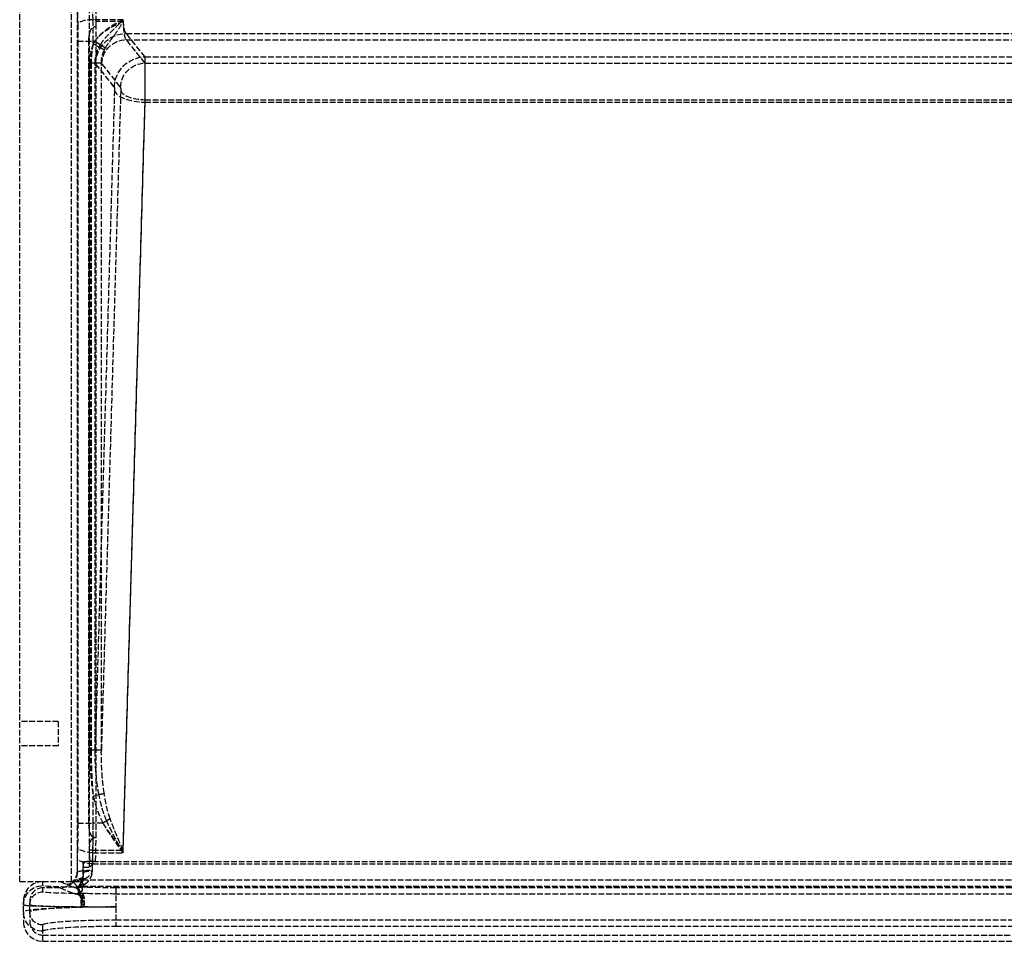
# Model space of a CAD drawing. Header units: millimetres. Extents: x 0 to 512, y -16 to 500.
# Tile 1 of 3: x 0 to 256, y -16 to 224. Entities that reach past the tile are written whole.
import ezdxf

# ---------------------------------------------------------------- set-up
doc = ezdxf.new("R2010")
doc.units = ezdxf.units.MM
doc.header["$LTSCALE"] = 10
doc.linetypes.add('ALLCAD_Strich', pattern=[0.2, 0.15, -0.05])
doc.layers.add('BESCH_KONT_sich_schn_grun_2d', color=10, linetype='Continuous')

msp = doc.modelspace()

# ---------------------------------------------------------------- linework, layer by layer
at = {"layer": 'BESCH_KONT_sich_schn_grun_2d', "linetype": 'ALLCAD_Strich'}
for p, q in [((0, 0), (0, 500)), ((13.5, 0), (13.5, 500)), ((18.14, 3.74), (18.14, 490.07)), ((14.9, 484.77), (14.9, 2.44)), ((26.93, 224.08), (19.07, 224.08)), ((26.93, 223.62), (19.86, 223.62)), ((19.89, 11.5), (19.89, 222.38)), ((27.72, 220.5), (469.28, 220.5)), ((32.59, 214.4), (27.72, 220.5)), ((15.13, 218.48), (19.12, 218.48)), ((15.13, 218.48), (15.13, 15.25)), ((17.99, 15.25), (17.99, 218.48)), ((19.12, 218.48), (19.5, 218.48)), ((19.12, 217.84), (19.12, 218.48)), ((19.12, 217.84), (20.66, 217)), ((20.96, 217.55), (19.5, 218.48)), ((32.59, 212.78), (27.72, 218.88)), ((27.72, 218.88), (469.28, 218.88)), ((18.22, 212.84), (18.22, 34.2)), ((18.22, 212.84), (19.61, 212.84)), ((18.58, 212.84), (18.58, 34.2)), ((19.61, 212.84), (21.23, 212.84)), ((19.61, 34.2), (19.61, 212.84)), ((19.74, 212.53), (24.61, 206.43)), ((21.23, 34.2), (21.23, 212.84)), ((21.37, 212.53), (26.24, 206.43)), ((32.59, 214.4), (464.41, 214.4)), ((32.59, 212.78), (464.41, 212.78)), ((24.64, 205.74), (19.61, 34.2)), ((26.27, 205.74), (21.23, 34.2)), ((26.89, 8.15), (32.62, 203.28)), ((26.89, 7.51), (32.62, 202.65)), ((32.62, 203.28), (464.38, 203.28)), ((32.62, 202.65), (464.38, 202.65)), ((10, 41.65), (0, 41.65)), ((10, 41.65), (10, 35.35)), ((10, 35.35), (0, 35.35)), ((19.61, 34.2), (18.22, 34.2)), ((21.23, 34.2), (19.61, 34.2)), ((20.62, 22.57), (19.12, 22.23)), ((19.12, 15.25), (19.12, 22.23)), ((22.62, 15.8), (21.61, 15.25)), ((15.13, 15.25), (19.12, 15.25)), ((21.61, 15.25), (19.12, 15.25)), ((19.43, 11.5), (19.89, 11.5)), ((19.72, 5.32), (19.89, 11.5)), ((15.04, 9.06), (14.96, 6.18)), ((18.95, 5.27), (19.03, 8.15)), ((19.03, 8.15), (26.89, 8.15)), ((16.5, 5.09), (16.56, 5.15)), ((18.14, 3.74), (19.72, 5.32)), ((18.3, 5.32), (19.72, 5.32)), ((18.95, 4.64), (19.03, 7.51)), ((18.95, 5.27), (478.05, 5.27)), ((19.03, 7.51), (26.89, 7.51)), ((16.5, 2.45), (16.5, 5.09)), ((16.5, 3.73), (18.14, 3.74)), ((18.95, 4.64), (478.05, 4.64)), ((0, 0), (13.5, 0)), ((6, -1.03), (6, 0)), ((10.5, 0), (12.2, -0.68)), ((13.64, 0), (13.5, 0)), ((14.03, 0), (15.84, 0)), ((14.92, 2.43), (14.9, 2.44)), ((16.5, 0), (15.84, 0)), ((16.33, 0.48), (480.67, 0.48)), ((16.55, 2.43), (16.5, 2.45)), ((16.5, 1.89), (16.5, 2.45)), ((16.5, 0), (16.5, 1.89)), ((6, -2.66), (6, -1.63)), ((10.5, -1.63), (6, -1.63)), ((10.5, -1.63), (14.19, -3.1)), ((12.2, -0.68), (14.19, -1.47)), ((16.33, -1.14), (480.67, -1.14)), ((25, -1.58), (25, -6.57)), ((472, -1.58), (25, -1.58)), ((1, -5), (1, -6.03)), ((2.63, -5), (2.63, -6.03)), ((472, -3.21), (25, -3.21)), ((1, -7.9), (1, -6.03)), ((2.63, -7.9), (2.63, -6.03)), ((25, -6.57), (25, -11.56)), ((1, -7.9), (1, -10.49)), ((2.63, -7.9), (2.63, -10.49)), ((25, -9.93), (472, -9.93)), ((6, -12.89), (6, -11.26)), ((25, -11.56), (472, -11.56)), ((6, -15.5), (6, -12.89)), ((6, -13.87), (491, -13.87)), ((6, -15.5), (248.49, -15.5)), ((248.49, -15.5), (248.49, -15.51)), ((248.49, -15.5), (248.49, -15.51)), ((248.49, -15.5), (248.49, -15.51)), ((248.49, -15.5), (248.49, -15.51)), ((248.49, -15.5), (248.5, -15.5)), ((248.49, -15.5), (248.49, -15.51)), ((248.49, -15.5), (248.49, -15.5)), ((248.49, -15.5), (248.49, -15.51)), ((248.49, -15.5), (248.49, -15.51)), ((248.49, -15.5), (248.49, -15.5)), ((248.49, -15.51), (248.5, -15.51)), ((248.49, -15.51), (248.49, -15.51)), ((248.49, -15.51), (248.49, -15.51)), ((248.5, -15.5), (248.5, -15.51)), ((248.5, -15.5), (248.5, -15.51)), ((248.5, -15.5), (248.5, -15.51)), ((248.5, -15.51), (248.5, -15.5)), ((248.5, -15.5), (248.5, -15.5)), ((248.5, -15.5), (248.5, -15.5)), ((248.5, -15.5), (248.5, -15.51)), ((248.5, -15.5), (248.5, -15.51)), ((248.5, -15.5), (248.5, -15.51)), ((248.5, -15.5), (248.5, -15.5)), ((248.5, -15.5), (248.5, -15.5)), ((248.5, -15.5), (248.5, -15.51)), ((248.51, -15.5), (248.5, -15.5)), ((248.5, -15.5), (248.5, -15.51)), ((248.5, -15.51), (248.5, -15.51)), ((248.5, -15.51), (248.5, -15.51)), ((248.51, -15.51), (248.5, -15.51)), ((248.51, -15.5), (248.51, -15.51)), ((248.51, -15.5), (248.51, -15.51)), ((248.51, -15.5), (248.51, -15.51)), ((248.51, -15.5), (248.51, -15.51)), ((248.51, -15.5), (491, -15.5)), ((248.51, -15.5), (248.51, -15.51)), ((248.51, -15.5), (248.51, -15.5)), ((248.51, -15.5), (248.51, -15.51)), ((248.51, -15.5), (248.51, -15.51)), ((248.51, -15.5), (248.51, -15.5)), ((248.51, -15.51), (248.51, -15.51)), ((248.51, -15.51), (248.51, -15.51))]:
    msp.add_line(p, q, dxfattribs=at)
for centre, major_axis, ratio, start_param, end_param in [((15.69, 225.48), (0, -9), 0.069927, -1.846598, -1.287002), ((19.07, 222.96), (-4, -0.08), 0.279946, -1.576506, -0.072726), ((18, 218.48), (0, 20), 0.055941, -1.570796, -1.287002), ((18.63, 218.48), (0, 18.37), 0.069927, -1.356851, -1.287002), ((18, 218.48), (0, 18.37), 0.060905, -1.570796, -1.371513), ((19.82, 225.48), (0, -13), 0.069927, -0.235462, -0.087266), ((21.44, 225.48), (0, -13), 0.069927, -0.235462, -0.087266), ((32.59, 205.94), (0, 8.5), 0.004113, -1.968165, -0.087266), ((32.59, 205.94), (0, 6.87), 0.005089, -1.968165, -0.087266), ((32.62, 205.74), (-8, 0.23), 0.386852, 0.075718, 1.582149), ((32.62, 205.74), (-6.37, 0.19), 0.386852, 0.075718, 1.582149), ((27.65, 36.19), (-0.74, -25.32), 0.386852, -0.975472, -0.586274), ((18, 15.25), (0, 20), 0.055941, -1.968165, -1.570796), ((18, 15.25), (0, 18.37), 0.060905, -1.77008, -1.570796), ((18, 15.25), (0, 18.37), 0.060905, -1.968165, -1.783787), ((15.41, 3.48), (0, -7), 0.069927, -1.968165, -1.420635), ((17.03, 3.48), (0, -7), 0.069927, -1.812777, -1.420635), ((6, -5), (0, 5), 0.999612, 0, 1.570796), ((12.2, 2.32), (-1.11, -2.79), 0.997179, 0.380007, 1.120889), ((16.33, -3.51), (-3.97, -0.49), 0.997527, -1.694182, -1.093458), ((16.91, -2.83), (-3, 2.65), 0.841589, -0.930789, -0.125464), ((2.76, 10.07), (13.26, -11.06), 0.273978, -0.119665, 0.284906), ((11.89, 2.44), (4.31, -1.72), 0.997179, -0.175868, 0.259624), ((6, -5), (0, 3.37), 0.999612, 0, 1.570796), ((14.19, 1.53), (-1.11, -2.79), 0.997179, 0.380007, 0.577806), ((15.56, -5.33), (-1.78, 3.58), 0.987927, -0.467074, -0.267812), ((16.17, -5.42), (0.28, 3.99), 0.705086, 0.09853, 0.460375), ((2.76, 8.45), (13.26, -11.06), 0.273978, -0.119665, 0.284906), ((14.19, 1.53), (-1.71, -4.3), 0.997179, 0.380007, 0.577806), ((25, -6.03), (24, 0), 0.022049, -3.141593, -1.957035), ((25, -7.9), (-24, 0), 0.055359, -1.570796, 0), ((25, -6.03), (22.37, 0), 0.023656, -3.141593, -1.957035), ((25, -7.9), (-22.37, 0), 0.059392, -1.570796, 0), ((25, -5.24), (24, 0), 0.055359, -1.880485, -1.570796), ((25, -5.24), (22.37, 0), 0.059392, -1.880485, -1.570796), ((6, -10.49), (0, -5.01), 0.997564, -1.570796, 0), ((6, -10.49), (0, -3.38), 0.997564, -1.570796, 0)]:
    msp.add_ellipse(centre, major_axis=major_axis, ratio=ratio, start_param=start_param, end_param=end_param, dxfattribs=at)
at = {"layer": 'BESCH_KONT_sich_schn_grun_2d', "linetype": 'ALLCAD_Strich', "extrusion": (0, 0, -1)}
for centre, major_axis, ratio, start_param, end_param in [((19.68, 225.48), (0, 5), 0.125868, -1.85459, -1.294994), ((20.31, 225.48), (0, -6.63), 0.069927, 1.287002, 1.846598), ((14.01, 218.48), (0, -16), 0.069927, -1.85459, -1.570796), ((27.8, 225.48), (0, 5), 0.18181, -3.054326, -1.85459), ((27.8, 225.48), (0, 6.63), 0.137111, -3.054326, -1.85459), ((276.6, 218.48), (-262.7, 0), 0.069927, 0.199284, 0.213945), ((27.72, 212.53), (6.25, 4.99), 0.993786, -2.464257, -0.89954), ((27.72, 212.53), (4.98, 3.98), 0.993786, -2.464257, -0.89954), ((32.59, 206.43), (6.25, 4.99), 0.993786, -2.464257, -0.89954), ((32.59, 206.43), (4.98, 3.98), 0.993786, -2.464257, -0.89954), ((24.61, 205.94), (0, -0.5), 0.069927, -3.054326, -1.173428), ((26.23, 205.94), (0, -0.5), 0.069927, -3.054326, -1.173428), ((27.65, 36.19), (-0.72, -24.63), 0.324723, 0.586274, 0.975472), ((27.65, 36.19), (-0.7, -24), 0.265352, 0.586274, 0.975472), ((14.01, 15.25), (0, -16), 0.069927, -1.570796, -1.173428), ((297.47, 15.25), (-281.89, -6.69), 0.060698, 0.159534, 0.166936), ((276.6, 15.25), (-262.7, 0), 0.069927, -0.205588, -0.199284), ((19.03, 9.06), (-4, 0.12), 0.386852, -1.582149, -0.075718), ((19.03, 9.06), (-2.37, 0.07), 0.386852, -1.582149, -1.208994), ((21.11, 79.77), (-2.14, -78.98), 0.029913, 0.339553, 0.43671), ((18.95, 6.18), (-4, 0.12), 0.386852, -1.582149, -0.075718), ((18.95, 6.18), (-2.37, 0.07), 0.386852, -1.582149, -1.297523), ((18.92, 5.15), (2.37, 0.01), 0.078071, -1.841299, -1.83267), ((19.4, 3.48), (0, 4.63), 0.105721, -1.720957, -1.173428), ((18.91, 2.43), (-4, -0.04), 0.149589, 0.070609, 1.572379), ((19.4, 3.48), (0, 3), 0.163163, -1.720957, -1.173428), ((11.89, 2.44), (2.79, -1.11), 0.997179, -0.378065, 0.571681), ((6, -6.03), (-5, 0), 0.999612, 0, 1.570796), ((25, -1.03), (-19, 0), 0.027851, -0.965447, 0), ((10.49, 3), (4.31, -1.72), 0.997179, 0.324881, 1.19079), ((2.76, 6.08), (12.01, -7.51), 0.114797, -0.419931, -0.015359), ((2.76, 6.08), (12.44, -8.99), 0.182945, -0.353842, 0.050729), ((25, -0.26), (-19, 0), 0.069927, -1.570796, -1.155091), ((6, -6.03), (-3.37, 0), 0.999612, 0, 1.570796), ((25, -2.66), (-19, 0), 0.027851, -0.965447, 0), ((25, -1.88), (-19, 0), 0.069927, -1.570796, -1.155091), ((17.56, -6.48), (-1.79, 3.58), 0.337257, -1.403312, -1.355453), ((6, -7.9), (-5, 0), 0.997564, -1.570796, 0), ((6, -7.9), (-3.37, 0), 0.997564, -1.570796, 0), ((25, -11.26), (19, 0), 0.069927, -3.141593, -1.570796), ((25, -12.89), (19, 0), 0.069927, -3.141593, -1.570796)]:
    msp.add_ellipse(centre, major_axis=major_axis, ratio=ratio, start_param=start_param, end_param=end_param, dxfattribs=at)
at = {"layer": 'BESCH_KONT_sich_schn_grun_2d', "linetype": 'ALLCAD_Strich'}
for points, knots in [([(26.93, 224.08), (26.3, 223.78), (25.68, 223.46), (24.47, 222.8), (23.88, 222.45), (22.4, 221.47), (21.54, 220.79), (20.31, 219.54), (19.88, 219.02), (19.5, 218.48)], [-0.9745351, -0.9745351, -0.9745351, -0.9745351, -0.7609276, -0.7609276, -0.5487362, -0.5487362, -0.2110524, -0.2110524, 0, 0, 0, 0]), ([(26.93, 223.62), (26.22, 223.3), (25.51, 222.97), (24.13, 222.26), (23.46, 221.88), (22.82, 221.47), (22.18, 221.05), (21.57, 220.6), (20.44, 219.6), (19.93, 219.06), (19.5, 218.48)], [-0.9745351, -0.9745351, -0.9745351, -0.9745351, -0.7309013, -0.7309013, -0.4872675, -0.4872675, -0.4872675, -0.2436338, -0.2436338, 0, 0, 0, 0]), ([(20.96, 217.55), (21.27, 218.05), (21.61, 218.54), (22.61, 219.77), (23.29, 220.48), (24.48, 221.65), (24.95, 222.11), (25.92, 223.07), (26.42, 223.57), (26.93, 224.08)], [0, 0, 0, 0, 0.2110524, 0.2110524, 0.5487362, 0.5487362, 0.7609276, 0.7609276, 0.9745351, 0.9745351, 0.9745351, 0.9745351]), ([(22.29, 216.7), (22.56, 217.19), (22.88, 217.68), (23.58, 218.66), (23.96, 219.16), (24.36, 219.7), (24.76, 220.24), (25.17, 220.82), (26.03, 222.13), (26.48, 222.86), (26.93, 223.62)], [0, 0, 0, 0, 0.2436338, 0.2436338, 0.4872675, 0.4872675, 0.4872675, 0.7309013, 0.7309013, 0.9745351, 0.9745351, 0.9745351, 0.9745351]), ([(17.99, 218.48), (17.99, 218.9), (18.01, 219.33), (18.1, 220.09), (18.17, 220.46), (18.37, 221.21), (18.51, 221.53), (18.74, 221.85), (18.81, 221.94), (18.96, 222.06), (19.03, 222.09), (19.1, 222.12)], [-0.2898042, -0.2898042, -0.2898042, -0.2898042, -0.2085017, -0.2085017, -0.1387261, -0.1387261, -0.0566435, -0.0566435, -0.022162, -0.022162, 0, 0, 0, 0]), ([(19.12, 217.84), (18.83, 217.08), (18.6, 216.26), (18.29, 214.58), (18.22, 213.71), (18.22, 212.84)], [-0.522631, -0.522631, -0.522631, -0.522631, -0.2613155, -0.2613155, 0, 0, 0, 0]), ([(19.12, 217.84), (19.03, 217.46), (18.96, 217.06), (18.82, 216.26), (18.77, 215.84), (18.72, 215.42), (18.68, 215), (18.64, 214.57), (18.6, 213.71), (18.58, 213.28), (18.58, 212.84)], [-0.522631, -0.522631, -0.522631, -0.522631, -0.3919733, -0.3919733, -0.2613155, -0.2613155, -0.2613155, -0.1306578, -0.1306578, 0, 0, 0, 0]), ([(19.61, 212.84), (19.6, 213.56), (19.69, 214.28), (20.05, 215.68), (20.32, 216.35), (20.66, 217)], [0, 0, 0, 0, 0.2613155, 0.2613155, 0.522631, 0.522631, 0.522631, 0.522631]), ([(20.66, 217), (20.77, 216.94), (21.16, 216.73), (21.71, 216.43), (21.97, 216.28), (22.05, 216.24)], [-0.5996418, -0.5996418, -0.5996418, -0.5996418, -0.5, -0.25, 0, 0, 0, 0]), ([(22.29, 216.7), (22.2, 216.75), (21.94, 216.92), (21.42, 217.25), (21.06, 217.48), (20.96, 217.55)], [0, 0, 0, 0, 0.25, 0.5, 0.5933408, 0.5933408, 0.5933408, 0.5933408]), ([(21.23, 212.84), (21.23, 213.13), (21.25, 213.42), (21.31, 214), (21.37, 214.29), (21.44, 214.58), (21.51, 214.86), (21.59, 215.14), (21.8, 215.7), (21.92, 215.97), (22.05, 216.24)], [0, 0, 0, 0, 0.1306578, 0.1306578, 0.2613155, 0.2613155, 0.2613155, 0.3919733, 0.3919733, 0.522631, 0.522631, 0.522631, 0.522631]), ([(22.05, 216.24), (22.07, 216.28), (22.09, 216.32), (22.12, 216.39), (22.14, 216.43), (22.16, 216.47), (22.18, 216.51), (22.2, 216.55), (22.24, 216.62), (22.27, 216.66), (22.29, 216.7)], [-0.07447153, -0.07447153, -0.07447153, -0.07447153, -0.05585365, -0.05585365, -0.03723577, -0.03723577, -0.03723577, -0.01861788, -0.01861788, 0, 0, 0, 0]), ([(18.22, 34.2), (18.22, 33.49), (18.22, 32.78), (18.32, 28.77), (18.6, 25.45), (19.12, 22.23)], [-1.207893, -1.207893, -1.207893, -1.207893, -0.993364, -0.993364, 0, 0, 0, 0]), ([(18.58, 34.2), (18.58, 33.2), (18.59, 32.2), (18.63, 30.19), (18.67, 29.19), (18.71, 28.19), (18.75, 27.19), (18.81, 26.19), (18.94, 24.2), (19.03, 23.21), (19.12, 22.23)], [-1.207893, -1.207893, -1.207893, -1.207893, -0.90592, -0.90592, -0.603946, -0.603946, -0.603946, -0.301973, -0.301973, 0, 0, 0, 0]), ([(20.62, 22.57), (20.03, 25.71), (19.71, 28.92), (19.61, 32.82), (19.6, 33.51), (19.61, 34.2)], [0, 0, 0, 0, 0.993364, 0.993364, 1.207893, 1.207893, 1.207893, 1.207893]), ([(21.98, 22.89), (21.84, 23.81), (21.72, 24.75), (21.52, 26.63), (21.44, 27.57), (21.38, 28.52), (21.32, 29.46), (21.28, 30.41), (21.23, 32.3), (21.22, 33.25), (21.23, 34.2)], [0, 0, 0, 0, 0.301973, 0.301973, 0.603946, 0.603946, 0.603946, 0.90592, 0.90592, 1.207893, 1.207893, 1.207893, 1.207893]), ([(21.98, 22.89), (21.83, 22.85), (21.47, 22.77), (20.97, 22.65), (20.67, 22.58), (20.62, 22.57)], [0, 0, 0, 0, 0.25, 0.5, 0.546553, 0.546553, 0.546553, 0.546553]), ([(23.54, 16.3), (23.4, 16.23), (23.11, 16.07), (22.79, 15.9), (22.62, 15.81), (22.62, 15.8)], [-1, -1, -1, -1, -0.75, -0.5, -0.4931553, -0.4931553, -0.4931553, -0.4931553]), ([(26.89, 7.51), (26.16, 8.82), (25.41, 10.17), (23.97, 12.95), (23.27, 14.37), (22.62, 15.8)], [-0.002297, -0.002297, -0.002297, -0.002297, 0.502749, 0.502749, 1.007795, 1.007795, 1.007795, 1.007795]), ([(26.89, 8.15), (26.61, 8.79), (26.31, 9.45), (25.74, 10.79), (25.45, 11.47), (25.16, 12.15), (24.88, 12.84), (24.6, 13.52), (24.06, 14.91), (23.79, 15.61), (23.54, 16.3)], [-0.002297, -0.002297, -0.002297, -0.002297, 0.250226, 0.250226, 0.502749, 0.502749, 0.502749, 0.755272, 0.755272, 1.007795, 1.007795, 1.007795, 1.007795]), ([(19.1, 11.62), (19.04, 11.64), (18.99, 11.67), (18.88, 11.74), (18.83, 11.78), (18.65, 11.98), (18.55, 12.17), (18.34, 12.63), (18.22, 13.02), (18.03, 14.05), (17.99, 14.67), (17.99, 15.25)], [-0.4249274, -0.4249274, -0.4249274, -0.4249274, -0.4048093, -0.4048093, -0.3826229, -0.3826229, -0.3145175, -0.3145175, -0.1759728, -0.1759728, 0, 0, 0, 0]), ([(21.61, 15.25), (22.01, 14.63), (22.43, 14.01), (23.28, 12.79), (23.72, 12.19), (24.17, 11.59), (24.62, 10.99), (25.07, 10.41), (25.98, 9.26), (26.44, 8.7), (26.89, 8.15)], [-1.007795, -1.007795, -1.007795, -1.007795, -0.755272, -0.755272, -0.502749, -0.502749, -0.502749, -0.250226, -0.250226, 0.002297, 0.002297, 0.002297, 0.002297]), ([(21.61, 15.25), (22.41, 13.9), (23.28, 12.56), (25.06, 9.97), (25.98, 8.71), (26.89, 7.51)], [-1.007795, -1.007795, -1.007795, -1.007795, -0.502749, -0.502749, 0.002297, 0.002297, 0.002297, 0.002297]), ([(18.17, 8.23), (18.15, 8.58), (18.17, 8.93), (18.24, 9.61), (18.3, 9.96), (18.48, 10.58), (18.59, 10.83), (18.77, 11.11), (18.85, 11.2), (18.98, 11.31), (19.03, 11.35), (19.09, 11.37)], [-0.2745295, -0.2745295, -0.2745295, -0.2745295, -0.1971963, -0.1971963, -0.1227082, -0.1227082, -0.0528112, -0.0528112, -0.0194859, -0.0194859, 0, 0, 0, 0]), ([(16.56, 5.15), (16.57, 5.17), (16.61, 5.18), (16.72, 5.21), (16.8, 5.22), (17.06, 5.25), (17.27, 5.27), (17.75, 5.3), (18.01, 5.31), (18.28, 5.32)], [-0.3031978, -0.3031978, -0.3031978, -0.3031978, -0.2440485, -0.2440485, -0.1854281, -0.1854281, -0.0869654, -0.0869654, 0, 0, 0, 0]), ([(16.91, 0.77), (17.09, 0.85), (17.27, 0.95), (17.76, 1.24), (18.06, 1.46), (18.6, 2.01), (18.82, 2.36), (18.91, 2.83), (18.92, 2.93), (18.91, 3.03)], [0, 0, 0, 0, 0.1431822, 0.1431822, 0.3722738, 0.3722738, 0.6449178, 0.6449178, 0.7150111, 0.7150111, 0.7150111, 0.7150111]), ([(16.91, -0.7), (17.13, -0.54), (17.37, -0.34), (17.83, 0.12), (18.06, 0.38), (18.26, 0.68), (18.44, 0.94), (18.59, 1.24), (18.84, 1.94), (18.92, 2.35), (18.91, 2.78)], [0, 0, 0, 0, 0.1787528, 0.1787528, 0.3575056, 0.3575056, 0.3575056, 0.5184306, 0.5184306, 0.7150111, 0.7150111, 0.7150111, 0.7150111]), ([(14.22, 0.11), (14.17, 0.04), (14.13, -0.03), (14.08, -0.12), (14.07, -0.15), (14.06, -0.2), (14.06, -0.21), (14.07, -0.22)], [0, 0, 0, 0, 0.1178861, 0.1178861, 0.2131778, 0.2131778, 0.2727351, 0.2727351, 0.2727351, 0.2727351]), ([(14.92, 2.43), (14.93, 2.33), (14.92, 2.23), (14.9, 1.75), (14.82, 1.4), (14.63, 0.83), (14.52, 0.61), (14.34, 0.3), (14.28, 0.2), (14.22, 0.11)], [-0.7150111, -0.7150111, -0.7150111, -0.7150111, -0.6449178, -0.6449178, -0.3722738, -0.3722738, -0.1431822, -0.1431822, 0, 0, 0, 0]), ([(16.55, 2.43), (16.56, 2), (16.51, 1.58), (16.35, 0.87), (16.26, 0.58), (16.15, 0.31), (16.03, 0.01), (15.88, -0.26), (15.6, -0.72), (15.45, -0.92), (15.32, -1.09)], [-0.7150111, -0.7150111, -0.7150111, -0.7150111, -0.5184306, -0.5184306, -0.3575056, -0.3575056, -0.3575056, -0.1787528, -0.1787528, 0, 0, 0, 0]), ([(16.33, 0.48), (16.33, 0.49), (16.34, 0.5), (16.4, 0.53), (16.46, 0.56), (16.65, 0.65), (16.77, 0.7), (16.91, 0.77)], [-0.2727351, -0.2727351, -0.2727351, -0.2727351, -0.2131778, -0.2131778, -0.1178861, -0.1178861, 0, 0, 0, 0]), ([(14.19, -1.47), (14.5, -1.5), (14.78, -1.65), (15.32, -2.33), (15.56, -2.97), (15.87, -4.59), (15.96, -5.55), (15.96, -6.52)], [-1.355472, -1.355472, -1.355472, -1.355472, -0.961509, -0.961509, -0.465557, -0.465557, 0, 0, 0, 0]), ([(14.78, -1.41), (14.78, -1.41), (14.78, -1.41), (14.78, -1.41), (14.78, -1.41), (14.78, -1.41), (14.78, -1.41), (14.78, -1.42), (14.78, -1.42), (14.79, -1.43), (14.79, -1.43), (14.82, -1.46), (14.86, -1.49), (14.98, -1.58), (15.07, -1.66), (15.17, -1.76)], [0, 0, 0, 0, 0.0019897, 0.0019897, 0.0039795, 0.0039795, 0.0079589, 0.0079589, 0.0158427, 0.0158427, 0.0314996, 0.0314996, 0.0763591, 0.0763591, 0.1527183, 0.1527183, 0.1527183, 0.1527183]), ([(15.32, -1.09), (15.27, -1.15), (15.22, -1.21), (15.14, -1.31), (15.1, -1.36), (15.07, -1.4), (15.04, -1.44), (15.02, -1.47), (14.99, -1.53), (14.99, -1.55), (14.99, -1.56)], [0, 0, 0, 0, 0.0681838, 0.0681838, 0.1363675, 0.1363675, 0.1363675, 0.2045513, 0.2045513, 0.2727351, 0.2727351, 0.2727351, 0.2727351]), ([(15.17, -1.76), (15.24, -1.84), (15.32, -1.94), (15.47, -2.18), (15.54, -2.32), (15.66, -2.64), (15.71, -2.8), (15.81, -3.15), (15.85, -3.32), (15.91, -3.68), (15.94, -3.84), (15.98, -4.2), (16, -4.38), (16.03, -4.76), (16.04, -4.96), (16.05, -5.36), (16.05, -5.56), (16.04, -5.89), (16.03, -6.02), (16.01, -6.2), (16.01, -6.26), (16, -6.3)], [0, 0, 0, 0, 0.0605021, 0.0605021, 0.1157303, 0.1157303, 0.1582136, 0.1582136, 0.190893, 0.190893, 0.2146236, 0.2146236, 0.234589, 0.234589, 0.2513925, 0.2513925, 0.2658423, 0.2658423, 0.2769575, 0.2769575, 0.2839045, 0.2839045, 0.2839045, 0.2839045]), ([(16.17, -1.43), (15.99, -1.42), (15.82, -1.41), (15.63, -1.38), (15.58, -1.37), (15.55, -1.36), (15.55, -1.35), (15.55, -1.35), (15.55, -1.35), (15.55, -1.34), (15.55, -1.34), (15.56, -1.34), (15.56, -1.34), (15.56, -1.34), (15.56, -1.34), (15.56, -1.34)], [-0.1527183, -0.1527183, -0.1527183, -0.1527183, -0.0763591, -0.0763591, -0.0314996, -0.0314996, -0.0158427, -0.0158427, -0.0079589, -0.0079589, -0.0039795, -0.0039795, -0.0019897, -0.0019897, 0, 0, 0, 0]), ([(16.07, -6.48), (16.1, -6.43), (16.12, -6.36), (16.18, -6.15), (16.21, -5.99), (16.27, -5.6), (16.29, -5.35), (16.33, -4.86), (16.35, -4.61), (16.37, -4.14), (16.37, -3.92), (16.38, -3.48), (16.38, -3.28), (16.38, -2.87), (16.37, -2.67), (16.35, -2.28), (16.34, -2.12), (16.3, -1.81), (16.28, -1.69), (16.23, -1.51), (16.2, -1.46), (16.17, -1.43)], [-0.2839045, -0.2839045, -0.2839045, -0.2839045, -0.2769575, -0.2769575, -0.2658423, -0.2658423, -0.2513925, -0.2513925, -0.234589, -0.234589, -0.2146236, -0.2146236, -0.190893, -0.190893, -0.1582136, -0.1582136, -0.1157303, -0.1157303, -0.0605021, -0.0605021, 0, 0, 0, 0]), ([(16.33, -1.14), (16.33, -1.13), (16.35, -1.11), (16.4, -1.07), (16.45, -1.03), (16.5, -1), (16.55, -0.96), (16.62, -0.91), (16.76, -0.81), (16.83, -0.76), (16.91, -0.7)], [-0.2727351, -0.2727351, -0.2727351, -0.2727351, -0.2045513, -0.2045513, -0.1363675, -0.1363675, -0.1363675, -0.0681838, -0.0681838, 0, 0, 0, 0]), ([(14.19, -3.1), (14.66, -3.12), (15.08, -3.25), (15.62, -3.64), (15.79, -3.82), (15.93, -4.04), (16.09, -4.27), (16.22, -4.54), (16.48, -5.34), (16.57, -5.93), (16.57, -6.52)], [-1.355472, -1.355472, -1.355472, -1.355472, -0.918965, -0.918965, -0.677736, -0.677736, -0.677736, -0.420648, -0.420648, 0, 0, 0, 0]), ([(15.1, -3.01), (15.1, -3.01), (15.1, -3.01), (15.09, -3.01), (15.09, -3.01), (15.09, -3.01), (15.09, -3.01), (15.09, -3.01), (15.09, -3.02), (15.1, -3.03), (15.11, -3.03), (15.14, -3.06), (15.18, -3.07), (15.23, -3.09), (15.27, -3.12), (15.33, -3.14), (15.45, -3.19), (15.51, -3.22), (15.57, -3.25)], [0, 0, 0, 0, 0.0019897, 0.0019897, 0.0039795, 0.0039795, 0.0079589, 0.0079589, 0.0158427, 0.0158427, 0.0381796, 0.0381796, 0.0763591, 0.0763591, 0.0763591, 0.1145387, 0.1145387, 0.1527183, 0.1527183, 0.1527183, 0.1527183]), ([(16.17, -3.06), (15.99, -3.05), (15.82, -3.03), (15.63, -3.01), (15.58, -3), (15.55, -2.98), (15.55, -2.98), (15.55, -2.97), (15.55, -2.97), (15.55, -2.97), (15.55, -2.97), (15.56, -2.97), (15.56, -2.97), (15.56, -2.97), (15.56, -2.97), (15.56, -2.96)], [-0.1527183, -0.1527183, -0.1527183, -0.1527183, -0.0763591, -0.0763591, -0.0314996, -0.0314996, -0.0158427, -0.0158427, -0.0079589, -0.0079589, -0.0039795, -0.0039795, -0.0019897, -0.0019897, 0, 0, 0, 0]), ([(15.57, -3.25), (15.7, -3.31), (15.83, -3.4), (16.07, -3.62), (16.18, -3.76), (16.29, -3.94), (16.36, -4.06), (16.43, -4.2), (16.54, -4.49), (16.58, -4.63), (16.67, -5.02), (16.71, -5.28), (16.72, -5.9), (16.69, -6.24), (16.64, -6.37)], [0, 0, 0, 0, 0.0744362, 0.0744362, 0.1419522, 0.1419522, 0.1419522, 0.18446, 0.18446, 0.2146236, 0.2146236, 0.2524725, 0.2524725, 0.2839045, 0.2839045, 0.2839045, 0.2839045]), ([(16.68, -6.48), (16.78, -6.32), (16.85, -5.94), (16.9, -5.19), (16.89, -4.87), (16.85, -4.41), (16.82, -4.25), (16.76, -3.91), (16.72, -3.76), (16.67, -3.64), (16.6, -3.44), (16.52, -3.32), (16.35, -3.13), (16.26, -3.08), (16.17, -3.06)], [-0.2839045, -0.2839045, -0.2839045, -0.2839045, -0.2524725, -0.2524725, -0.2146236, -0.2146236, -0.18446, -0.18446, -0.1419522, -0.1419522, -0.1419522, -0.0744362, -0.0744362, 0, 0, 0, 0]), ([(16, -6.3), (15.99, -6.34), (15.99, -6.37), (15.97, -6.45), (15.97, -6.49), (15.96, -6.52)], [-0.01019037, -0.01019037, -0.01019037, -0.01019037, -0.00459813, -0.00459813, 0.00099412, 0.00099412, 0.00099412, 0.00099412]), ([(15.96, -6.52), (15.98, -6.52), (16, -6.51), (16.03, -6.49), (16.05, -6.48), (16.07, -6.48)], [-0.00099412, -0.00099412, -0.00099412, -0.00099412, 0.00459813, 0.00459813, 0.01019037, 0.01019037, 0.01019037, 0.01019037]), ([(16.64, -6.37), (16.63, -6.39), (16.63, -6.4), (16.61, -6.42), (16.61, -6.44), (16.6, -6.45), (16.6, -6.46), (16.59, -6.47), (16.58, -6.5), (16.58, -6.51), (16.57, -6.52)], [-0.01019037, -0.01019037, -0.01019037, -0.01019037, -0.00739425, -0.00739425, -0.00459813, -0.00459813, -0.00459813, -0.00180201, -0.00180201, 0.00099412, 0.00099412, 0.00099412, 0.00099412]), ([(16.57, -6.52), (16.58, -6.52), (16.59, -6.52), (16.61, -6.51), (16.62, -6.5), (16.63, -6.5), (16.63, -6.5), (16.64, -6.49), (16.66, -6.48), (16.67, -6.48), (16.68, -6.48)], [-0.00099412, -0.00099412, -0.00099412, -0.00099412, 0.00180201, 0.00180201, 0.00459813, 0.00459813, 0.00459813, 0.00739425, 0.00739425, 0.01019037, 0.01019037, 0.01019037, 0.01019037]), ([(16.68, -6.48), (16.81, -6.48), (16.94, -6.48), (17.43, -6.49), (17.81, -6.5), (18.18, -6.51)], [-0.38114375, -0.38114375, -0.38114375, -0.38114375, -0.3626444, -0.3626444, -0.30968911, -0.30968911, -0.30968911, -0.30968911])]:
    msp.add_open_spline(points, degree=3, knots=knots, dxfattribs=at)
for points in [[(19.5, 218.48), (19.36, 218.27), (19.24, 218.06), (19.12, 217.84)], [(20.66, 217), (20.75, 217.18), (20.85, 217.37), (20.96, 217.55)], [(16.55, 2.43), (16.57, 2.47), (16.72, 2.56), (17.26, 2.68), (18.02, 2.76), (18.62, 2.78), (18.91, 2.78)], [(16.33, -1.14), (16.22, -1.14), (15.98, -1.16), (15.63, -1.24), (15.3, -1.37), (15.09, -1.49), (14.99, -1.56)], [(16.91, -0.7), (16.77, -0.67), (16.47, -0.65), (16.04, -0.71), (15.65, -0.85), (15.42, -1), (15.32, -1.09)], [(17.33, -1.47), (16.93, -1.46), (16.55, -1.45), (16.17, -1.43)], [(15.56, -2.96), (15.52, -2.96), (15.44, -2.97), (15.33, -2.97), (15.21, -2.99), (15.13, -3), (15.1, -3.01)], [(16.17, -3.06), (16.12, -3.06), (16.02, -3.07), (15.86, -3.11), (15.72, -3.17), (15.62, -3.22), (15.57, -3.25)], [(17.33, -3.1), (16.93, -3.08), (16.55, -3.07), (16.17, -3.06)], [(16.07, -6.48), (16.6, -6.49), (17.14, -6.5), (17.69, -6.51)], [(16.68, -6.48), (16.68, -6.47), (16.67, -6.45), (16.66, -6.43), (16.65, -6.4), (16.64, -6.38), (16.64, -6.37)]]:
    msp.add_open_spline(points, degree=3, dxfattribs=at)

doc.saveas('drawing.dxf')
